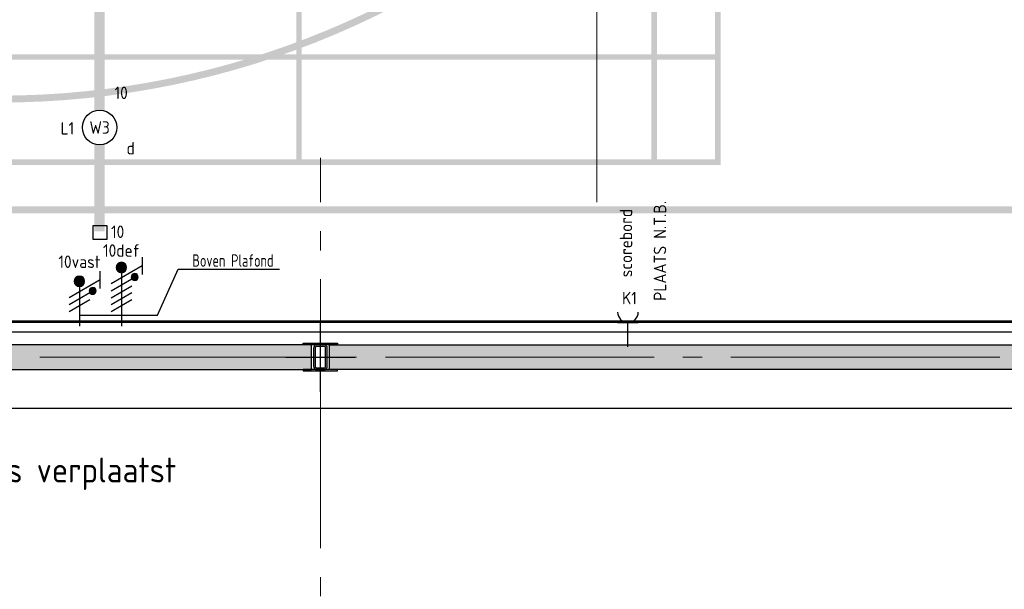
# Model space of a CAD drawing. Header units: millimetres. Extents: x -38031 to 123247, y -16330 to 129979.
# Tile 35 of 235: x -28145 to -21022, y 11178 to 15293. Entities that reach past the tile are written whole.
import ezdxf
from ezdxf.enums import TextEntityAlignment as Align

# ---------------------------------------------------------------- set-up
doc = ezdxf.new("R2010")
doc.units = ezdxf.units.MM
doc.header["$LTSCALE"] = 50
doc.linetypes.add('STYLE_11', pattern=[5, 3.888855, -0.416718, 0.277786, -0.416641])
for name, color, linetype in [('AL$1A---_ALGEMEEN', 8, 'Continuous'), ('AM$1A---_ARCERING', 8, 'Continuous'), ('BOUWKUNDIG', 8, 'Continuous'), ('EL6131--_KG', 3, 'Continuous'), ('EL6221--', 3, 'Continuous'), ('EL6222--', 3, 'Continuous'), ('EL6311--', 3, 'Continuous'), ('NTB', 7, 'Continuous')]:
    doc.layers.add(name, color=color, linetype=linetype)
doc.layers.add('Armaturen levering door W-aannemer', color=3, linetype='Continuous', plot=False)
doc.layers.add('Armaturen levering door W-aannemer--NV', color=7, linetype='Continuous', plot=False)
doc.layers.add('stramien', color=1, linetype='STYLE_11', lineweight=15)
doc.styles.add('BURO-018', font='iso.shx', dxfattribs={"height": 90})
doc.styles.add('buro-100', font='ISO.shx', dxfattribs={"height": 500})
doc.styles.get("Standard").update_dxf_attribs({"font": 'iso.shx'})

# ---------------------------------------------------------------- blocks, each defined once
blk = doc.blocks.new('111304')
at = {"color": 0, "linetype": 'Continuous'}
for p, q in [((-1.5, 4.5), (1.5, 4.5)), ((0, 1), (0, 4.5))]:
    blk.add_line(p, q, dxfattribs=at)
blk.add_arc((0, 6), 1.5, 180, 0, dxfattribs=at)
at = {"color": 0, "linetype": 'Continuous', "style": 'BURO-018'}
for tag, p in [('E_GKAST', (0, 11.5)), ('E_GROEP', (0, 8.5)), ('E_SGROEP', (4.5, 8.5))]:
    blk.add_attdef(tag, text='', height=1.8, dxfattribs=at).set_placement(p, align=Align.MIDDLE)
at = {"color": 0, "linetype": 'Continuous', "style": 'BURO-018', "flags": 1}
for tag, p in [('E_VERMCODE', (13, 8.5)), ('E_MATCODE', (0, 0))]:
    blk.add_attdef(tag, text='', height=1.8, dxfattribs=at).set_placement(p, align=Align.MIDDLE)
blk = doc.blocks.new('1115B6LL1500')
at = {"color": 0, "linetype": 'Continuous'}
blk.add_circle((0, 0), 2.5, dxfattribs=at)
at = {"color": 0}
for points in [[(-2.5, 0.75), (-15, 0.75), (-2.5, -0.75), (-15, -0.75)], [(2.5, 0.75), (15, 0.75), (2.5, -0.75), (15, -0.75)]]:
    blk.add_solid(points, dxfattribs=at)
at = {"color": 0, "linetype": 'Continuous', "style": 'BURO-018'}
for tag, p in [('E_GKAST', (0, 8)), ('E_GROEP', (0, 5)), ('E_SGROEP', (4.5, 5)), ('E_ARMCODE', (0, 0)), ('E_SLET', (4.5, -3))]:
    blk.add_attdef(tag, text='', height=1.8, dxfattribs=at).set_placement(p, align=Align.MIDDLE)
blk = doc.blocks.new('E00018')
at = {"color": 0, "linetype": 'Continuous'}
for p, q in [((-1.77, -1.77), (1.77, 1.77)), ((1.77, -1.77), (-1.77, 1.77))]:
    blk.add_line(p, q, dxfattribs=at)
at = {"color": 0, "linetype": 'Continuous', "const_width": 2.5}
for points in [[(-0.88, 0.88, -0.198912), (0, 1.25, -0.198912), (0.88, 0.88, -1)], [(-0.88, -0.88, 0.198912), (0, -1.25, 0.198912), (0.88, -0.88, 1)]]:
    blk.add_lwpolyline(points, format="xyb", dxfattribs=at)
blk = doc.blocks.new('1115B6LL1500-NO1')
at = {"color": 0, "linetype": 'Continuous'}
blk.add_circle((0, 0), 2.5, dxfattribs=at)
at = {"color": 0}
for points in [[(-2.5, 0.75), (-15, 0.75), (-2.5, -0.75), (-15, -0.75)], [(2.5, 0.75), (15, 0.75), (2.5, -0.75), (15, -0.75)]]:
    blk.add_solid(points, dxfattribs=at)
at = {"color": 0, "zscale": 100}
blk.add_blockref('E00018', (0, 0), dxfattribs=at)
at = {"color": 0, "linetype": 'Continuous', "style": 'BURO-018'}
for tag, p in [('E_GKAST', (0, 8)), ('E_GROEP', (0, 5)), ('E_SGROEP', (4.5, 5)), ('E_ARMCODE', (0, 0)), ('E_SLET', (4.5, -3))]:
    blk.add_attdef(tag, text='', height=1.8, dxfattribs=at).set_placement(p, align=Align.MIDDLE)
blk = doc.blocks.new('E-GK-GTC-463C')
at = {"color": 0, "linetype": 'Continuous'}
for p, q in [((-0.5, 35), (0.5, 35)), ((-0.5, -35), (0.5, -35))]:
    blk.add_line(p, q, dxfattribs=at)
blk = doc.blocks.new('E00159')
at = {"color": 0, "linetype": 'Continuous'}
for p, q in [((-1, -1), (-1, 1)), ((-1, 1), (1, 1)), ((1, 1), (1, -1)), ((1, -1), (-1, -1))]:
    blk.add_line(p, q, dxfattribs=at)
at = {"color": 0, "linetype": 'Continuous', "style": 'BURO-018'}
for tag, p in [('E_GKAST', (0, 6.5)), ('E_GROEP', (0, 3.5)), ('E_SGROEP', (4.5, 3.5))]:
    blk.add_attdef(tag, text='', height=1.8, dxfattribs=at).set_placement(p, align=Align.MIDDLE)
at = {"color": 0, "linetype": 'Continuous', "style": 'BURO-018', "flags": 1}
for tag, p in [('E_VERMCODE', (13, 3.5)), ('E_MATCODE', (0, 0))]:
    blk.add_attdef(tag, text='', height=1.8, dxfattribs=at).set_placement(p, align=Align.MIDDLE)
blk = doc.blocks.new('E00078')
at = {"color": 0, "linetype": 'Continuous'}
for p, q in [((-3, 6.48), (-3, 8.98)), ((-3, 7.73), (1.5, 5.13)), ((0, 7.5), (0, 1)), ((1.5, 4.13), (-1.5, 5.87)), ((1.5, 3.13), (-1.5, 4.87))]:
    blk.add_line(p, q, dxfattribs=at)
at = {"color": 0, "const_width": 0.75}
blk.add_lwpolyline([(-0.38, 7.5, 1), (0.38, 7.5, 1)], format="xyb", close=True, dxfattribs=at)
at = {"color": 0, "linetype": 'Continuous', "const_width": 0.5}
blk.add_lwpolyline([(-2.18, 6.12, 1), (-1.68, 6.12, 1)], format="xyb", close=True, dxfattribs=at)
at = {"color": 0, "linetype": 'Continuous'}
for centre, radius in [((0, 7.5), 0.75), ((-1.93, 6.12), 0.5)]:
    blk.add_circle(centre, radius, dxfattribs=at)
at = {"color": 0, "linetype": 'Continuous', "style": 'BURO-018'}
for tag, p in [('E_GKAST', (0, 14)), ('E_GROEP', (0, 11)), ('E_SGROEP', (4.5, 11))]:
    blk.add_attdef(tag, text='', height=1.8, dxfattribs=at).set_placement(p, align=Align.MIDDLE)
at = {"color": 0, "linetype": 'Continuous', "style": 'BURO-018', "flags": 1}
for tag, p in [('E_VERMCODE', (13, 11)), ('E_MATCODE', (0, 0))]:
    blk.add_attdef(tag, text='', height=1.8, dxfattribs=at).set_placement(p, align=Align.MIDDLE)
blk = doc.blocks.new('E00082')
at = {"color": 0, "linetype": 'Continuous'}
for p, q in [((-3, 10.98), (-3, 8.48)), ((-3, 9.73), (1.5, 7.13)), ((0, 9.5), (0, 1)), ((1.5, 6.13), (-1.5, 7.87)), ((1.5, 5.13), (-1.5, 6.87)), ((1.5, 4.13), (-1.5, 5.87)), ((1.5, 3.13), (-1.5, 4.87))]:
    blk.add_line(p, q, dxfattribs=at)
at = {"color": 0, "const_width": 0.75}
blk.add_lwpolyline([(-0.38, 9.5, 1), (0.38, 9.5, 1)], format="xyb", close=True, dxfattribs=at)
at = {"color": 0, "linetype": 'Continuous', "const_width": 0.5}
blk.add_lwpolyline([(-1.68, 8.12, 1), (-2.18, 8.12, 1)], format="xyb", close=True, dxfattribs=at)
at = {"color": 0, "linetype": 'Continuous'}
for centre, radius in [((0, 9.5), 0.75), ((-1.93, 8.12), 0.5)]:
    blk.add_circle(centre, radius, dxfattribs=at)
at = {"color": 0, "linetype": 'Continuous', "style": 'BURO-018'}
for tag, p in [('E_GKAST', (0, 16)), ('E_GROEP', (0, 13)), ('E_SGROEP', (4.5, 13))]:
    blk.add_attdef(tag, text='', height=1.8, dxfattribs=at).set_placement(p, align=Align.MIDDLE)
at = {"color": 0, "linetype": 'Continuous', "style": 'BURO-018', "flags": 1}
for tag, p in [('E_VERMCODE', (13, 13)), ('E_MATCODE', (0, 0))]:
    blk.add_attdef(tag, text='', height=1.8, dxfattribs=at).set_placement(p, align=Align.MIDDLE)
blk = doc.blocks.new('Group-17')
at = {"layer": 'AM$1A---_ARCERING', "linetype": 'Continuous', "lineweight": 0}
h = blk.add_hatch(color=256, dxfattribs=at)
h.paths.add_polyline_path([(-73261, -580.5), (-86286, -580.5), (-86286, -14680.5), (-73261, -14680.5), (-73261, -14830.5), (-73211, -14830.5), (-73211, -14680.5), (-60186, -14680.5), (-60186, -580.5), (-73211, -580.5), (-73211, -430.5), (-73261, -430.5)])
h.paths.add_polyline_path([(-73261, -5830.7), (-73261, -9430.3), (-73261, -14630.5), (-86236, -14630.5), (-86236, -13880.5), (-86236, -1380.5), (-86236, -630.5), (-73261, -630.5)])
h.paths.add_polyline_path([(-60236, -630.5), (-60236, -14630.5), (-73211, -14630.5), (-73211, -630.5)])
h = blk.add_hatch(color=256, dxfattribs=at)
h.paths.add_polyline_path([(-85536, -14330.5), (-79436, -14330.5), (-79436, -930.5), (-85536, -930.5)])
h.paths.add_polyline_path([(-85076, -1690.5), (-85496, -1690.5), (-85496, -970.5), (-85076, -970.5)])
h.paths.add_polyline_path([(-85036, -970.5), (-82506, -970.5), (-82506, -1690.5), (-85036, -1690.5)])
h.paths.add_polyline_path([(-79936, -1690.5), (-82466, -1690.5), (-82466, -970.5), (-79936, -970.5)])
h.paths.add_polyline_path([(-79896, -970.5), (-79476, -970.5), (-79476, -1690.5), (-79896, -1690.5)])
h.paths.add_polyline_path([(-79476, -1730.5), (-79476, -5610.5), (-79896, -5610.5), (-79896, -1730.5)])
h.paths.add_polyline_path([(-79936, -1730.5), (-79936, -5610.5), (-82466, -5610.5), (-82466, -1730.5)])
h.paths.add_polyline_path([(-85036, -5610.5), (-85036, -1730.5), (-82506, -1730.5), (-82506, -5610.5)])
h.paths.add_polyline_path([(-85496, -5610.5), (-85496, -1730.5), (-85076, -1730.5), (-85076, -5610.5)])
h.paths.add_polyline_path([(-85076, -9610.5), (-85496, -9610.5), (-85496, -5650.5), (-85076, -5650.5)])
h.paths.add_polyline_path([(-85036, -5650.5), (-79936, -5650.5), (-79936, -9610.5), (-85036, -9610.5)])
h.paths.add_polyline_path([(-79896, -9610.5), (-79896, -5650.5), (-79476, -5650.5), (-79476, -9610.5)])
h.paths.add_polyline_path([(-79476, -13530.5), (-79896, -13530.5), (-79896, -9650.5), (-79476, -9650.5)])
h.paths.add_polyline_path([(-79936, -9650.5), (-79936, -13530.5), (-82466, -13530.5), (-82466, -9650.5)])
h.paths.add_polyline_path([(-85036, -9650.5), (-82506, -9650.5), (-82506, -13530.5), (-85036, -13530.5)])
h.paths.add_polyline_path([(-85076, -9650.5), (-85076, -13530.5), (-85496, -13530.5), (-85496, -9650.5)])
h.paths.add_polyline_path([(-85076, -13570.5), (-85076, -14290.5), (-85496, -14290.5), (-85496, -13570.5)])
h.paths.add_polyline_path([(-85036, -14290.5), (-85036, -13570.5), (-82506, -13570.5), (-82506, -14290.5)])
h.paths.add_polyline_path([(-82466, -13570.5), (-79936, -13570.5), (-79936, -14290.5), (-82466, -14290.5)])
h.paths.add_polyline_path([(-79476, -13570.5), (-79476, -14290.5), (-79896, -14290.5), (-79896, -13570.5)])
h = blk.add_hatch(color=256, dxfattribs=at)
edge = h.paths.add_edge_path()
edge.add_line((-86236, -1430.5), (-86236, -1380.5))
edge.add_line((-86236, -1380.5), (-84661, -1380.5))
edge.add_arc((-84661, -7630.5), 6250, 0, 90, ccw=False)
edge.add_arc((-84661, -7630.5), 6250, 270, 360, ccw=False)
edge.add_line((-84661, -13880.5), (-86236, -13880.5))
edge.add_line((-86236, -13880.5), (-86236, -13830.5))
edge.add_line((-86236, -13830.5), (-84661.3, -13830.5))
edge.add_arc((-84661.1, -7632.3), 6198.2, 269.99789, 358.61033)
edge.add_line((-78464.7, -7782.6), (-78461, -7630.5))
edge.add_line((-78461, -7630.5), (-78464.7, -7478.4))
edge.add_arc((-84661.1, -7628.7), 6198.2, 1.38967, 90.00211)
edge.add_line((-84661.3, -1430.5), (-86236, -1430.5))
blk = doc.blocks.new('Group-18')
at = {"layer": 'AL$1A---_ALGEMEEN', "color": 0}
for points in [[(-87292, -15460), (-87292, -10799.4), (-86356, -10799.4), (-86356, -9412.4), (-87292, -9412.4), (-87292, -6924.4), (-86356, -6924.4), (-86356, -5537.4), (-87292, -5537.4), (-87292, -3174.4), (-86356, -3174.4), (-86356, -1787.4), (-87292, -1787.4), (-87292, -270), (-59221, -270), (-59221, -15460)], [(-89286, -16087.4), (-61002, -16087.4), (-61002, -30375), (-89286, -30375)]]:
    blk.add_lwpolyline(points, close=True, dxfattribs=at)
blk = doc.blocks.new('Group-57')
at = {"layer": 'AM$1A---_ARCERING', "linetype": 'Continuous', "lineweight": 0}
h = blk.add_hatch(color=256, dxfattribs=at)
h.paths.add_polyline_path([(-73261, -580.5), (-86286, -580.5), (-86286, -14680.5), (-73261, -14680.5), (-73261, -14830.5), (-73211, -14830.5), (-73211, -14680.5), (-60186, -14680.5), (-60186, -580.5), (-73211, -580.5), (-73211, -430.5), (-73261, -430.5)])
h.paths.add_polyline_path([(-73261, -5830.7), (-73261, -9430.3), (-73261, -14630.5), (-86236, -14630.5), (-86236, -13880.5), (-86236, -1380.5), (-86236, -630.5), (-73261, -630.5)])
h.paths.add_polyline_path([(-60236, -630.5), (-60236, -14630.5), (-73211, -14630.5), (-73211, -630.5)])
h = blk.add_hatch(color=256, dxfattribs=at)
h.paths.add_polyline_path([(-85536, -14330.5), (-79436, -14330.5), (-79436, -930.5), (-85536, -930.5)])
h.paths.add_polyline_path([(-85076, -1690.5), (-85496, -1690.5), (-85496, -970.5), (-85076, -970.5)])
h.paths.add_polyline_path([(-85036, -970.5), (-82506, -970.5), (-82506, -1690.5), (-85036, -1690.5)])
h.paths.add_polyline_path([(-79936, -1690.5), (-82466, -1690.5), (-82466, -970.5), (-79936, -970.5)])
h.paths.add_polyline_path([(-79896, -970.5), (-79476, -970.5), (-79476, -1690.5), (-79896, -1690.5)])
h.paths.add_polyline_path([(-79476, -1730.5), (-79476, -5610.5), (-79896, -5610.5), (-79896, -1730.5)])
h.paths.add_polyline_path([(-79936, -1730.5), (-79936, -5610.5), (-82466, -5610.5), (-82466, -1730.5)])
h.paths.add_polyline_path([(-85036, -5610.5), (-85036, -1730.5), (-82506, -1730.5), (-82506, -5610.5)])
h.paths.add_polyline_path([(-85496, -5610.5), (-85496, -1730.5), (-85076, -1730.5), (-85076, -5610.5)])
h.paths.add_polyline_path([(-85076, -9610.5), (-85496, -9610.5), (-85496, -5650.5), (-85076, -5650.5)])
h.paths.add_polyline_path([(-85036, -5650.5), (-79936, -5650.5), (-79936, -9610.5), (-85036, -9610.5)])
h.paths.add_polyline_path([(-79896, -9610.5), (-79896, -5650.5), (-79476, -5650.5), (-79476, -9610.5)])
h.paths.add_polyline_path([(-79476, -13530.5), (-79896, -13530.5), (-79896, -9650.5), (-79476, -9650.5)])
h.paths.add_polyline_path([(-79936, -9650.5), (-79936, -13530.5), (-82466, -13530.5), (-82466, -9650.5)])
h.paths.add_polyline_path([(-85036, -9650.5), (-82506, -9650.5), (-82506, -13530.5), (-85036, -13530.5)])
h.paths.add_polyline_path([(-85076, -9650.5), (-85076, -13530.5), (-85496, -13530.5), (-85496, -9650.5)])
h.paths.add_polyline_path([(-85076, -13570.5), (-85076, -14290.5), (-85496, -14290.5), (-85496, -13570.5)])
h.paths.add_polyline_path([(-85036, -14290.5), (-85036, -13570.5), (-82506, -13570.5), (-82506, -14290.5)])
h.paths.add_polyline_path([(-82466, -13570.5), (-79936, -13570.5), (-79936, -14290.5), (-82466, -14290.5)])
h.paths.add_polyline_path([(-79476, -13570.5), (-79476, -14290.5), (-79896, -14290.5), (-79896, -13570.5)])
h = blk.add_hatch(color=256, dxfattribs=at)
edge = h.paths.add_edge_path()
edge.add_line((-86236, -1430.5), (-86236, -1380.5))
edge.add_line((-86236, -1380.5), (-84661, -1380.5))
edge.add_arc((-84661, -7630.5), 6250, 0, 90, ccw=False)
edge.add_arc((-84661, -7630.5), 6250, 270, 360, ccw=False)
edge.add_line((-84661, -13880.5), (-86236, -13880.5))
edge.add_line((-86236, -13880.5), (-86236, -13830.5))
edge.add_line((-86236, -13830.5), (-84661.3, -13830.5))
edge.add_arc((-84661.1, -7632.3), 6198.2, 269.99789, 358.61033)
edge.add_line((-78464.7, -7782.6), (-78461, -7630.5))
edge.add_line((-78461, -7630.5), (-78464.7, -7478.4))
edge.add_arc((-84661.1, -7628.7), 6198.2, 1.38967, 90.00211)
edge.add_line((-84661.3, -1430.5), (-86236, -1430.5))
blk = doc.blocks.new('st.k-100x180+2pl')
at = {"layer": 'AM$1A---_ARCERING', "linetype": 'Continuous', "lineweight": 0}
for points in [[(-100, -125), (-90, -125), (-90, 125), (-100, 125)], [(100, -125), (90, -125), (90, 125), (100, 125)]]:
    blk.add_hatch(color=256, dxfattribs=at).paths.add_polyline_path(points)
h = blk.add_hatch(color=256, dxfattribs=at)
edge = h.paths.add_edge_path()
edge.add_line((-65, -50), (65, -50))
edge.add_arc((65, -25), 25, 270, 360)
edge.add_line((90, -25), (90, 25))
edge.add_arc((65, 25), 25, 0, 90)
edge.add_line((65, 50), (-65, 50))
edge.add_arc((-65, 25), 25, 90, 180)
edge.add_line((-90, 25), (-90, -25))
edge.add_arc((-65, -25), 25, 180, 270)
edge = h.paths.add_edge_path(flags=16)
edge.add_line((-65, -37.5), (65, -37.5))
edge.add_arc((65, -25), 12.5, 270, 360)
edge.add_line((77.5, -25), (77.5, 25))
edge.add_arc((65, 25), 12.5, 0, 90)
edge.add_line((65, 37.5), (-65, 37.5))
edge.add_arc((-65, 25), 12.5, 90, 180)
edge.add_line((-77.5, 25), (-77.5, -25))
edge.add_arc((-65, -25), 12.5, 180, 270)
at = {"layer": 'AL$1A---_ALGEMEEN', "color": 0}
for p, q in [((0, 250), (0, -250)), ((-250, 0), (250, 0))]:
    blk.add_line(p, q, dxfattribs=at)
for points in [[(-100, -125), (-90, -125), (-90, 125), (-100, 125)], [(100, -125), (90, -125), (90, 125), (100, 125)]]:
    blk.add_lwpolyline(points, close=True, dxfattribs=at)
at = {"layer": 'AL$1A---_ALGEMEEN', "color": 0, "flags": 128}
blk.add_lwpolyline([(-65, -50), (65, -50, 0.414214), (90, -25), (90, 25, 0.414214), (65, 50), (-65, 50, 0.414214), (-90, 25), (-90, -25, 0.414214), (-65, -50, 0.414214)], format="xyb", dxfattribs=at)
blk.add_lwpolyline([(-65, -37.5), (65, -37.5, 0.414214), (77.5, -25), (77.5, 25, 0.414214), (65, 37.5), (-65, 37.5, 0.414214), (-77.5, 25), (-77.5, -25, 0.414214)], format="xyb", close=True, dxfattribs=at)
blk = doc.blocks.new('200254 W 210 11-06-2007')
at = {"layer": 'AM$1A---_ARCERING', "linetype": 'Continuous', "lineweight": 0}
for points in [[(-62232.9, -12222.6), (-62232.9, -12042.6), (-67157.9, -12042.6), (-67157.9, -12222.6)], [(-62102.9, -12222.6), (-62102.9, -12042.6), (-55102.9, -12042.6), (-55102.9, -12222.6)]]:
    blk.add_hatch(color=256, dxfattribs=at).paths.add_polyline_path(points)
at = {"layer": 'AL$1A---_ALGEMEEN'}
for points in [[(-62232.9, -12222.6), (-62232.9, -12042.6), (-67157.9, -12042.6), (-67157.9, -12222.6)], [(-62102.9, -12222.6), (-62102.9, -12042.6), (-55102.9, -12042.6), (-55102.9, -12222.6)]]:
    blk.add_lwpolyline(points, close=True, dxfattribs=at)
at = {"layer": 'stramien', "ltscale": 10}
for p, q in [((-60169, -11013.6), (-60169, 36216.4)), ((-62169, -41013.6), (-62169, -10692.6)), ((-74199, -12132.6), (-38499, -12132.6))]:
    blk.add_line(p, q, dxfattribs=at)
at = {"layer": 'AL$1A---_ALGEMEEN'}
for name in ['Group-18', 'Group-17', 'Group-57']:
    blk.add_blockref(name, (20162, 3587.4), dxfattribs=at)
at = {"layer": 'AL$1A---_ALGEMEEN', "rotation": 90}
blk.add_blockref('st.k-100x180+2pl', (-62169, -12132.6), dxfattribs=at)

msp = doc.modelspace()

# ---------------------------------------------------------------- block references
at = {"layer": 'BOUWKUNDIG'}
msp.add_blockref('200254 W 210 11-06-2007', (36199, 24987.6), dxfattribs=at)

# ---------------------------------------------------------------- next in the draw order: linework, layer by layer
at = {"layer": 'EL6221--', "color": 1}
for points in [[(-27713.2, 13158.7), (-27409.3, 13158.7), (-27147.9, 13158.7), (-26999.6, 13490.7)], [(-26999.6, 13490.7), (-26266.8, 13490.7)]]:
    msp.add_lwpolyline(points, dxfattribs=at)

# ---------------------------------------------------------------- next in the draw order: block references
at = {"layer": 'Armaturen levering door W-aannemer'}
ref = msp.add_blockref('1115B6LL1500', (-27567, 14514.9), dxfattribs=dict(at, xscale=50.00000000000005, yscale=50, zscale=50, rotation=90.00000250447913))
ref.add_attrib('E_ARMCODE', 'W3', dxfattribs={"layer": '0', "color": 1, "linetype": 'Continuous', "height": 90, "style": 'BURO-018'}).set_placement((-27567, 14514.9), align=Align.MIDDLE)
ref.add_attrib('E_SLET', 'd', dxfattribs={"layer": '0', "color": 1, "linetype": 'Continuous', "height": 90, "style": 'BURO-018'}).set_placement((-27342, 14364.9), align=Align.MIDDLE)
ref.add_attrib('E_GROEP', '10', dxfattribs={"layer": '0', "color": 1, "linetype": 'Continuous', "height": 90, "style": 'BURO-018'}).set_placement((-27411.2, 14764.9), align=Align.MIDDLE)
at = {"layer": 'Armaturen levering door W-aannemer--NV'}
ref = msp.add_blockref('1115B6LL1500-NO1', (-27567, 16014.9), dxfattribs=dict(at, xscale=50.00000000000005, yscale=50, zscale=50, rotation=90.00000250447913))
ref.add_attrib('E_ARMCODE', 'W3', dxfattribs={"layer": '0', "color": 1, "linetype": 'Continuous', "height": 90, "style": 'BURO-018'}).set_placement((-27339.6, 16014.9), align=Align.MIDDLE)
ref.add_attrib('E_SLET', 'e', dxfattribs={"layer": '0', "color": 1, "linetype": 'Continuous', "height": 90, "style": 'BURO-018'}).set_placement((-27342, 15864.9), align=Align.MIDDLE)
ref.add_attrib('E_GROEP', '10', dxfattribs={"layer": '0', "color": 1, "linetype": 'Continuous', "height": 90, "style": 'BURO-018'}).set_placement((-27411.2, 16264.9), align=Align.MIDDLE)
at = {"layer": 'EL6131--_KG', "xscale": 25388.66049953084, "rotation": 180}
msp.add_blockref('E-GK-GTC-463C', (-17940.2, 13071.3), dxfattribs=at)
at = {"layer": 'EL6221--'}
ref = msp.add_blockref('E00082', (-27409.3, 13028), dxfattribs=dict(at, xscale=-50, yscale=50, zscale=50))
ref.add_attrib('E_GROEP', '10def', dxfattribs={"layer": '0', "color": 1, "linetype": 'Continuous', "height": 90, "style": 'BURO-018'}).set_placement((-27409.3, 13625.8), align=Align.MIDDLE)
at = {"layer": 'EL6222--'}
ref = msp.add_blockref('111304', (-23745, 12880), dxfattribs=dict(at, xscale=50, yscale=50, zscale=50))
ref.add_attrib('E_GROEP', 'K1', dxfattribs={"layer": '0', "color": 1, "linetype": 'Continuous', "height": 90, "style": 'BURO-018'}).set_placement((-23787.3, 13282), align=Align.MIDDLE_LEFT)
ref.add_attrib('E_VERMCODE', 'scorebord', dxfattribs={"layer": '0', "color": 1, "linetype": 'Continuous', "height": 90, "rotation": 90, "style": 'BURO-018'}).set_placement((-23759.4, 13679.2), align=Align.MIDDLE)
ref = msp.add_blockref('E00078', (-27713.2, 13028), dxfattribs=dict(at, xscale=-50, yscale=50, zscale=50))
ref.add_attrib('E_GROEP', '10vast', dxfattribs={"layer": '0', "color": 1, "linetype": 'Continuous', "height": 90, "style": 'BURO-018'}).set_placement((-27713.2, 13544.6), align=Align.MIDDLE)
at = {"layer": 'EL6311--'}
ref = msp.add_blockref('E00159', (-27564.1, 13755.4), dxfattribs=dict(at, xscale=50, yscale=50, zscale=50))
ref.add_attrib('E_GROEP', '10', dxfattribs={"layer": '0', "color": 1, "linetype": 'Continuous', "height": 90, "style": 'BURO-018'}).set_placement((-27436.7, 13761.1), align=Align.MIDDLE)

# ---------------------------------------------------------------- next in the draw order: texts
at = {"layer": 'Armaturen levering door W-aannemer', "style": 'BURO-018'}
msp.add_text('L1', height=90, dxfattribs=at).set_placement((-27849.5, 14463.5))
at = {"layer": 'EL6221--', "color": 1, "style": 'buro-100', "width": 0.8}
msp.add_text('Boven Plafond', height=90, dxfattribs=at).set_placement((-26896.3, 13508.3))
at = {"layer": 'EL6222--', "color": 1}
msp.add_text('PLAATS N.T.B.', height=90, rotation=90, dxfattribs=at).set_placement((-23468.4, 13261.7))
at = {"layer": 'NTB', "style": 'BURO-018'}
msp.add_text('Vluchtdeur wordt naar links verplaatst', height=180, dxfattribs=at).set_placement((-30967.1, 11949.7))

doc.saveas('drawing.dxf')
